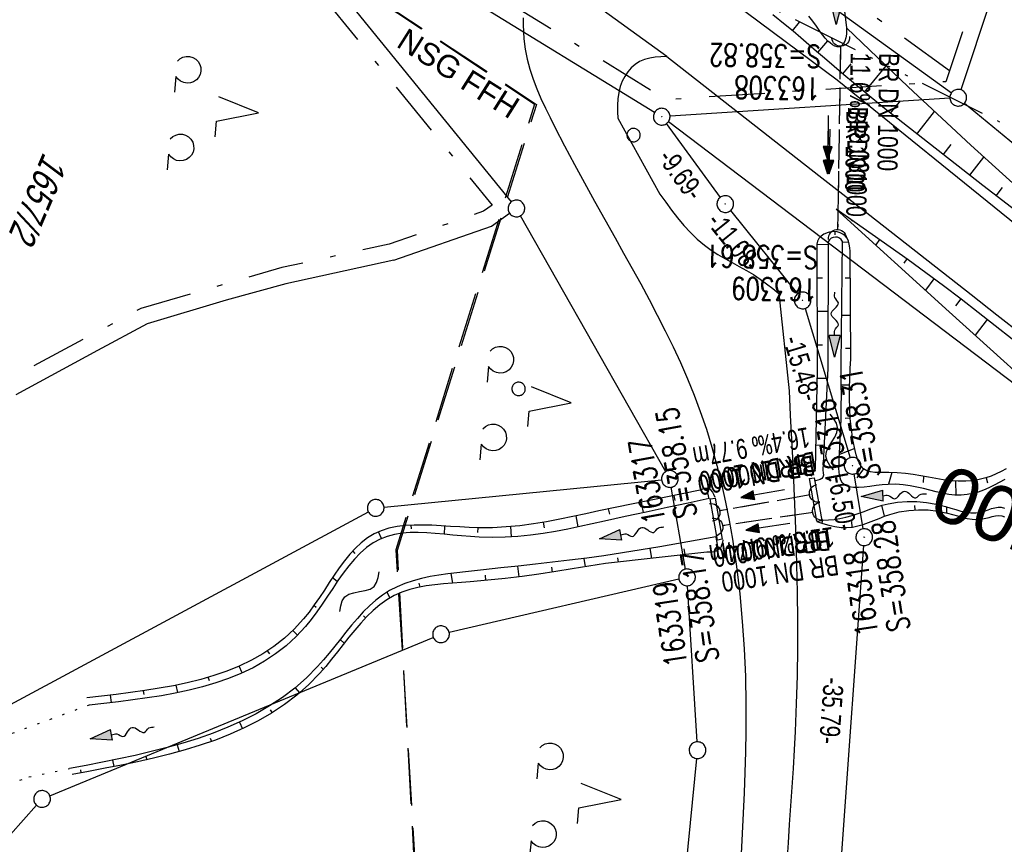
# Model space of a CAD drawing. Extents: x 510409 to 510963, y 461447 to 462240.
# Tile 13 of 25: x 510595 to 510683, y 461906 to 461980. Entities that reach past the tile are written whole.
import ezdxf
from ezdxf.enums import TextEntityAlignment as Align

# ---------------------------------------------------------------- set-up
doc = ezdxf.new("R2010")
doc.units = 0
doc.header["$LTSCALE"] = 10
doc.header["$MEASUREMENT"] = 0
for name, pattern in [('ACAD_ISO14W100', [25.5, 12, -3, 0.5, -3, 0.5, -3, 0.5, -3]), ('LT00', [0]), ('LT05', [0.7, 0.5, -0.2]), ('LT08', [0.42, 0.2, -0.1, 0.02, -0.1]), ('LT12', [0.4, 0.3, -0.1]), ('LT17', [0.15, 0.1, -0.05]), ('PUNKTX2_STR', [0.6, 0.1, -0.5]), ('STRICHLINIE2', [0.375, 0.25, -0.125])]:
    doc.linetypes.add(name, pattern=pattern)
doc.layers.get('0').update_dxf_attribs({"linetype": 'LT00'})
for name, color, linetype in [('--EK_FBR', 1, 'LT00'), ('--EK_Halt-Pfeil', 4, 'LT00'), ('--EK_Haltung', 7, 'STRICHLINIE2'), ('--EK_Haltung-Text', 140, 'LT00'), ('--EK_Schacht-Text', 5, 'LT00'), ('--EK_ST-93-1', 30, 'LT17'), ('--EL_DFK_AB_L', 21, 'LT00'), ('--EL_DFK_AB_P', 7, 'LT00'), ('--EL_Halt-Pfeil', 4, 'LT00'), ('--EL_Haltung', 182, 'STRICHLINIE2'), ('--EL_Haltung-Text', 182, 'LT00'), ('--FLIEßRICHTPFEIL', 180, 'Continuous'), ('--WASSER_GRENZE', 180, 'PUNKTX2_STR'), ('--WASSER_NUTZUNG', 180, 'Continuous'), ('ABSTAND', 8, 'LT00'), ('DFK_AB_L', 21, 'LT00'), ('DFK_AB_P', 7, 'LT00'), ('DFK_FLUR_NR', 250, 'LT00'), ('DFK_GZPKT', 250, 'LT00'), ('DFK_KATASTER', 250, 'LT00'), ('DFK_NUTZUNG', 250, 'LT00'), ('DFK_VERMPKT', 252, 'LT00'), ('DL', 182, 'LT12'), ('DL_PFEIL', 201, 'LT00'), ('DL_TEXT', 182, 'LT00'), ('FFH', 61, 'LT05'), ('FFH_TEXT', 61, 'LT00'), ('GEMEINDEGRENZE', 3, 'LT08'), ('NSG', 61, 'LT05'), ('NSG_TEXT', 61, 'LT00'), ('TELEKOM', 210, 'ACAD_ISO14W100'), ('V107_AFBR_BAB', 250, 'LT00'), ('V107_BOESCH', 250, 'LT00'), ('V107_BOSCHUNG', 250, 'LT00'), ('V107_BR_KAPPE', 30, 'LT00'), ('V107_GRABEN', 250, 'LT00'), ('V107_UK_DURCH', 182, 'LT00')]:
    doc.layers.add(name, color=color, linetype=linetype)
doc.styles.add('Beschrift', font='ARIAL.TTF')
doc.styles.add('Haltungsbeschriftung', font='ARIAL.TTF', dxfattribs={"width": 0.75})
doc.styles.add('schachtbeschriftung', font='romans.shx', dxfattribs={"width": 0.75, "height": 2})
doc.styles.get("Standard").update_dxf_attribs({"font": 'ARIAL.TTF'})

# ---------------------------------------------------------------- blocks, each defined once
blk = doc.blocks.new('SYMB7010')
at = {"color": 0, "linetype": 'ByBlock'}
for points in [[(-0.031408, 0.499213), (-0.093728, 0.49134), (-0.15457, 0.475719), (-0.212975, 0.452595), (-0.268021, 0.422333), (-0.31884, 0.385411), (-0.36463, 0.342411), (-0.40467, 0.29401), (-0.438329, 0.240973), (-0.465074, 0.184136), (-0.484486, 0.124395), (-0.496256, 0.062692), (-0.5002, 0)], [(-0.5002, 0), (-0.496256, -0.062692), (-0.484486, -0.124395), (-0.465075, -0.184136), (-0.438329, -0.240973), (-0.404671, -0.29401), (-0.36463, -0.342411), (-0.31884, -0.385411), (-0.268021, -0.422333), (-0.212975, -0.452595), (-0.154571, -0.475719), (-0.093728, -0.49134), (-0.031408, -0.499213), (0.031408, -0.499213)], [(0.5002, 0), (0.496256, 0.062692), (0.484485, 0.124395), (0.465074, 0.184136), (0.438329, 0.240973), (0.40467, 0.29401), (0.36463, 0.342411), (0.31884, 0.385411), (0.268021, 0.422333), (0.212975, 0.452595), (0.15457, 0.475719), (0.093728, 0.49134), (0.031408, 0.499213), (-0.031408, 0.499213)], [(0.031408, -0.499213), (0.093728, -0.491341), (0.15457, -0.475719), (0.212975, -0.452595), (0.268021, -0.422333), (0.31884, -0.385411), (0.36463, -0.342411), (0.404671, -0.294011), (0.438329, -0.240974), (0.465075, -0.184136), (0.484486, -0.124395), (0.496256, -0.062692), (0.500201, 0)]]:
    blk.add_lwpolyline(points, dxfattribs=at)
blk = doc.blocks.new('SYMB0003')
at = {"color": 0, "linetype": 'ByBlock'}
for p, q in [((-0.015712, 0), (0.010166, 0.012015)), ((0, -0.021257), (-0.015712, 0)), ((0.010166, 0.012015), (0, -0.021257))]:
    blk.add_line(p, q, dxfattribs=at)
for points in [[(-0.031395, 0.499013), (-0.093691, 0.491144), (-0.154509, 0.475528), (-0.21289, 0.452414), (-0.267913, 0.422164), (-0.318712, 0.385257), (-0.364484, 0.342274), (-0.404509, 0.293893), (-0.438154, 0.240877), (-0.464888, 0.184062), (-0.484292, 0.124345), (-0.496058, 0.062667), (-0.5, 0)], [(-0.5, 0), (-0.496058, -0.062667), (-0.484292, -0.124345), (-0.464888, -0.184062), (-0.438154, -0.240877), (-0.404509, -0.293893), (-0.364485, -0.342274), (-0.318712, -0.385257), (-0.267914, -0.422164), (-0.21289, -0.452414), (-0.154509, -0.475529), (-0.093691, -0.491144), (-0.031395, -0.499014), (0.031395, -0.499014)], [(0.5, 0), (0.496057, 0.062667), (0.484292, 0.124345), (0.464888, 0.184062), (0.438153, 0.240877), (0.404509, 0.293893), (0.364484, 0.342274), (0.318712, 0.385257), (0.267913, 0.422164), (0.21289, 0.452414), (0.154509, 0.475528), (0.093691, 0.491144), (0.031395, 0.499013), (-0.031395, 0.499013)], [(0.031395, -0.499014), (0.093691, -0.491144), (0.154509, -0.475529), (0.21289, -0.452414), (0.267914, -0.422164), (0.318712, -0.385257), (0.364485, -0.342274), (0.404509, -0.293893), (0.438154, -0.240877), (0.464889, -0.184062), (0.484292, -0.124345), (0.496058, -0.062667), (0.5, 0)]]:
    blk.add_lwpolyline(points, dxfattribs=at)
blk = doc.blocks.new('SYMB7201')
at = {"color": 0, "linetype": 'ByBlock'}
for p, q in [((0, 0.385), (-0.11, 0.015)), ((-0.255, -0.385), (-0.115, -0.385)), ((0.445, -0.385), (0.585, -0.385))]:
    blk.add_line(p, q, dxfattribs=at)
for points in [[(0.25, 0.015), (0.11, 0.015), (0, 0.385)], [(-0.393816, -0.383308), (-0.416239, -0.362945), (-0.432849, -0.337617), (-0.442589, -0.308936), (-0.444836, -0.27873), (-0.439449, -0.248923), (-0.426769, -0.221415), (-0.407606, -0.197958), (-0.38318, -0.180047), (-0.355047, -0.168823), (-0.325, -0.165), (-0.294953, -0.168823), (-0.26682, -0.180047), (-0.242394, -0.197959), (-0.223231, -0.221415), (-0.210551, -0.248923), (-0.205164, -0.27873), (-0.207411, -0.308936), (-0.21715, -0.337617), (-0.233761, -0.362945), (-0.256184, -0.383308)], [(0.306185, -0.383308), (0.283761, -0.362945), (0.267151, -0.337617), (0.257411, -0.308936), (0.255164, -0.27873), (0.260552, -0.248923), (0.273231, -0.221415), (0.292394, -0.197958), (0.31682, -0.180047), (0.344953, -0.168823), (0.375, -0.165), (0.405047, -0.168823), (0.43318, -0.180047), (0.457606, -0.197959), (0.476769, -0.221415), (0.489449, -0.248923), (0.494836, -0.27873), (0.492589, -0.308936), (0.48285, -0.337617), (0.466239, -0.362945), (0.443816, -0.383308)]]:
    blk.add_lwpolyline(points, dxfattribs=at)
blk = doc.blocks.new('FLIEßRICHTPFEIL')
at = {"layer": '--FLIEßRICHTPFEIL'}
blk.add_hatch(color=256, dxfattribs=at).paths.add_polyline_path([(-1.95, 0.4875), (-1.95, -0.4875), (0, 0)])
for p, q in [((-1.95, 0.4875), (-1.95, -0.4875)), ((-1.95, 0.4875), (0, 0)), ((0, 0), (-1.95, -0.4875))]:
    blk.add_line(p, q, dxfattribs=at)
at = {"layer": '--FLIEßRICHTPFEIL', "start_tangent": (-1, 0), "end_tangent": (-1, 0)}
blk.add_spline([(-1.95, 0), (-2.4375, 0), (-2.925, 0.325), (-3.4125, 0), (-3.9, -0.325), (-4.3875, 0), (-4.875, 0.325), (-5.3625, 0), (-5.85, 0)], degree=3, dxfattribs=at)
blk = doc.blocks.new('SYMB7251')
at = {"color": 0, "linetype": 'ByBlock'}
for points in [[(-0.25, 0), (-0.208333, 0.028889), (-0.166667, 0.051111), (-0.125, 0.06), (-0.083333, 0.051111), (-0.041667, 0.028889), (0, 0)], [(0, 0), (0.041667, -0.028889), (0.083333, -0.051111), (0.125, -0.06), (0.166667, -0.051111), (0.208333, -0.028889), (0.25, 0)]]:
    blk.add_lwpolyline(points, dxfattribs=at)
blk = doc.blocks.new('SYMB1107')
at = {"color": 0, "linetype": 'ByBlock'}
for points in [[(-0.2, 0), (-0.196157, 0.039018), (-0.184776, 0.076537), (-0.166294, 0.111114), (-0.141421, 0.141421), (-0.111114, 0.166294), (-0.076537, 0.184776), (-0.039018, 0.196157), (0, 0.2)], [(0, 0.2), (0.039018, 0.196157), (0.076537, 0.184776), (0.111114, 0.166294), (0.141421, 0.141421), (0.166294, 0.111114), (0.184776, 0.076537), (0.196157, 0.039018), (0.2, 0)]]:
    blk.add_lwpolyline(points, dxfattribs=at)
blk = doc.blocks.new('SYMB0070')
at = {"color": 0, "linetype": 'ByBlock'}
for p, q in [((-0.5, 0), (0.2, 0)), ((0.5, 0), (0.2, 0.1)), ((0.2, 0.1), (0.2, 0)), ((0.468, 0), (0.21, 0.086)), ((0.21, 0.086), (0.21, -0.086)), ((0.21, -0.086), (0.468, 0)), ((0.22, -0.072), (0.437, 0)), ((0.23, -0.058), (0.405, 0)), ((0.24, -0.045), (0.374, 0)), ((0.342, 0), (0.25, 0.031)), ((0.25, 0.031), (0.25, -0.031)), ((0.25, -0.031), (0.342, 0)), ((0.26, -0.017), (0.31, 0)), ((0.27, -0.003), (0.279, 0))]:
    blk.add_line(p, q, dxfattribs=at)
for points in [[(0.2, 0), (0.2, -0.1), (0.5, 0)], [(0.437, 0), (0.22, 0.072), (0.22, -0.072)], [(0.405, 0), (0.23, 0.058), (0.23, -0.058)], [(0.374, 0), (0.24, 0.045), (0.24, -0.045)], [(0.31, 0), (0.26, 0.017), (0.26, -0.017)], [(0.279, 0), (0.27, 0.003), (0.27, -0.003)]]:
    blk.add_lwpolyline(points, dxfattribs=at)

msp = doc.modelspace()

# ---------------------------------------------------------------- linework, layer by layer
at = {"layer": '--EK_FBR'}
msp.add_line((510652.684, 461976.301), (510637.185, 461987.557), dxfattribs=at)
for points in [[(510730.523, 461924.154), (510715.177, 461936.196), (510698.655, 461949.479), (510684.111, 461961.155), (510667.975, 461974.164), (510651.64, 461986.351), (510648.227, 461988.878), (510641.277, 461993.834), (510627.993, 462003.038), (510608.065, 462016.121), (510604.766, 462018.157)], [(510639.817, 461979.763), (510639.82, 461979.137), (510639.835, 461978.512), (510639.873, 461977.892), (510639.989, 461976.964), (510640.171, 461976.051), (510640.412, 461975.151), (510640.703, 461974.263), (510641.037, 461973.387), (510641.407, 461972.521), (510641.803, 461971.664), (510642.219, 461970.814), (510642.646, 461969.972), (510643.523, 461968.285), (510644.411, 461966.617), (510645.311, 461964.964), (510646.219, 461963.319), (510647.133, 461961.679), (510648.053, 461960.039), (510648.824, 461958.664), (510649.593, 461957.284), (510650.356, 461955.898), (510651.108, 461954.506), (510651.844, 461953.105), (510652.561, 461951.695), (510653.254, 461950.275), (510653.92, 461948.843), (510654.552, 461947.398), (510655.148, 461945.938), (510655.703, 461944.463), (510656.248, 461942.867), (510656.743, 461941.254), (510657.192, 461939.626), (510657.596, 461937.985), (510657.96, 461936.333), (510658.285, 461934.673), (510658.575, 461933.005), (510658.938, 461930.555), (510659.234, 461928.097), (510659.465, 461925.633), (510659.633, 461923.165), (510659.743, 461920.695), (510659.796, 461918.225), (510659.796, 461915.758), (510659.764, 461913.928), (510659.709, 461912.101), (510659.636, 461910.274), (510659.551, 461908.448), (510659.458, 461906.621), (510659.362, 461904.792)], [(510652.684, 461976.301), (510652.171, 461976.275), (510651.664, 461976.232), (510651.171, 461976.156), (510650.7, 461976.032), (510650.256, 461975.842), (510649.866, 461975.59), (510649.511, 461975.276), (510649.195, 461974.91), (510648.923, 461974.505), (510648.697, 461974.07), (510648.521, 461973.619), (510648.377, 461973.059), (510648.298, 461972.491), (510648.267, 461971.918), (510648.269, 461971.342), (510648.287, 461970.764), (510652.084, 461963.955), (510652.602, 461963.234), (510653.127, 461962.521), (510653.665, 461961.825), (510654.224, 461961.153), (510654.809, 461960.513), (510655.427, 461959.914), (510656.085, 461959.364), (510656.672, 461958.943), (510657.284, 461958.553), (510657.914, 461958.184), (510658.555, 461957.828), (510659.2, 461957.474), (510659.841, 461957.114), (510660.471, 461956.737), (510661.083, 461956.336), (510661.651, 461955.919), (510662.203, 461955.481), (510662.747, 461955.032), (510663.665, 461946.31), (510663.777, 461944.129), (510663.886, 461941.948), (510663.992, 461939.767), (510664.09, 461937.585), (510664.179, 461935.403), (510664.258, 461933.221), (510664.331, 461930.729), (510664.382, 461928.237), (510664.41, 461925.745), (510664.411, 461923.252), (510664.38, 461920.759), (510664.315, 461918.267), (510664.213, 461915.775), (510664.123, 461914.107), (510664.02, 461912.44), (510663.908, 461910.773), (510663.793, 461909.106), (510663.679, 461907.439), (510663.572, 461905.772), (510663.476, 461904.106)], [(510652.684, 461976.301), (510657.24, 461972.748), (510661.795, 461969.193), (510666.349, 461965.637), (510670.901, 461962.079), (510675.451, 461958.517), (510679.998, 461954.952), (510682.304, 461953.141), (510684.606, 461951.326)]]:
    msp.add_lwpolyline(points, dxfattribs=at)
at = {"layer": '--EK_Haltung'}
for p, q in [((510668.28, 461977.264), (510668.021, 461960.734)), ((510665.544, 461936.991), (510657.4, 461935.541)), ((510665.822, 461935.419), (510657.671, 461934.207))]:
    msp.add_line(p, q, dxfattribs=at)
at = {"layer": '--EL_DFK_AB_L'}
for p, q in [((510726.193, 461914.813), (510652.838, 461970.446)), ((510657.499, 461963.666), (510652.681, 461970.293)), ((510658.41, 461962.475), (510664.411, 461955.005)), ((510665.097, 461953.702), (510669.143, 461940.317)), ((510669.482, 461938.859), (510670.289, 461933.93)), ((510670.356, 461932.442), (510667.875, 461898.237))]:
    msp.add_line(p, q, dxfattribs=at)
at = {"layer": '--EL_Haltung'}
for p, q in [((510668.28, 461977.264), (510668.021, 461960.734)), ((510665.544, 461936.991), (510657.4, 461935.541)), ((510665.822, 461935.419), (510657.671, 461934.207))]:
    msp.add_line(p, q, dxfattribs=at)
at = {"layer": '--WASSER_GRENZE', "ltscale": 0.2}
for p, q in [((510600.887, 461918.14), (510593.274, 461915.336)), ((510595.47, 461911.689), (510599.121, 461912.441)), ((510582.23, 461906.959), (510595.47, 461911.689))]:
    msp.add_line(p, q, dxfattribs=at)
at = {"layer": 'DFK_AB_L'}
for p, q in [((510726.193, 461914.813), (510652.838, 461970.446)), ((510657.499, 461963.666), (510652.681, 461970.293)), ((510658.41, 461962.475), (510664.411, 461955.005)), ((510665.097, 461953.702), (510669.143, 461940.317)), ((510669.482, 461938.859), (510670.289, 461933.93)), ((510670.356, 461932.442), (510667.875, 461898.237))]:
    msp.add_line(p, q, dxfattribs=at)
at = {"layer": 'DFK_KATASTER'}
for p, q in [((510598.65, 462003.842), (510651.601, 461971.292)), ((510688.404, 462001.348), (510679.077, 461973.311)), ((510644.488, 461997.46), (510678.233, 461973.039)), ((510619.594, 461986.768), (510638.727, 461963.251)), ((510678.092, 461972.552), (510652.989, 461970.947)), ((510679.417, 461972.12), (510779.293, 461889.13)), ((510636.96, 461961.07), (510638.59, 461962.234)), ((510652.6, 461939.062), (510639.571, 461962.018)), ((510628.21, 461958.029), (510636.96, 461961.07)), ((510628.21, 461958.029), (510618.53, 461955.91)), ((510618.53, 461955.91), (510613.15, 461954.45)), ((510613.15, 461954.45), (510606.09, 461952.31)), ((510606.09, 461952.31), (510601.63, 461949.929)), ((510601.63, 461949.929), (510594.28, 461945.97)), ((510627.327, 461935.893), (510652.224, 461938.336)), ((510654.381, 461930.329), (510653.099, 461937.671)), ((510579.951, 461910.725), (510625.92, 461935.464)), ((510653.78, 461929.421), (510633.171, 461924.658)), ((510655.405, 461914.839), (510654.556, 461928.841)), ((510597.343, 461910.005), (510631.747, 461924.204)), ((510652.763, 461886.526), (510655.377, 461913.343)), ((510580.53, 461891.669), (510596.151, 461909.16))]:
    msp.add_line(p, q, dxfattribs=at)
at = {"layer": 'DL'}
for p, q in [((510668.28, 461977.264), (510668.021, 461960.734)), ((510665.544, 461936.991), (510657.4, 461935.541)), ((510665.822, 461935.419), (510657.671, 461934.207))]:
    msp.add_line(p, q, dxfattribs=at)
at = {"layer": 'FFH', "flags": 128}
msp.add_lwpolyline([(510597.417, 462000.954), (510641, 461972), (510628.5, 461932), (510630.5, 461895), (510654.5, 461861.5), (510557, 461649.5), (510491.595, 461524.08)], dxfattribs=at)
at = {"layer": 'GEMEINDEGRENZE', "ltscale": 2.5, "flags": 128}
for points in [[(510945.493, 462085.165), (510892.447, 462077.178), (510863.759, 462074.033), (510849.734, 462074.602), (510849.282, 462073.45), (510818.76, 462072.221), (510751.232, 462073.999), (510714.505, 462075.572), (510708.759, 462062.666), (510699.361, 462039.386), (510687.216, 462002.531), (510677.736, 461974.032), (510652.62, 461972.427), (510599.246, 462005.236)], [(510678.063, 461975.014), (510644.741, 461999.128), (510633.373, 462006.824), (510607.057, 462023.518)], [(510597.875, 462002.027), (510618.064, 461986.271), (510637.029, 461962.962), (510636.264, 461962.416), (510627.802, 461959.476), (510618.161, 461957.364), (510605.521, 461953.707), (510593.592, 461947.303), (510582.122, 461941.612), (510571.125, 461939.416)]]:
    msp.add_lwpolyline(points, dxfattribs=at)
at = {"layer": 'NSG', "flags": 128}
msp.add_lwpolyline([(510597.418, 462000.958), (510640.831, 461972.02), (510628.393, 461932.054), (510630.649, 461895.16), (510654.263, 461861.568), (510556.914, 461649.365), (510491.637, 461524.062)], dxfattribs=at)
at = {"layer": 'TELEKOM', "ltscale": 0.05, "flags": 128}
msp.add_lwpolyline([(510610.187, 462030.845), (510614.293, 462025.454), (510624.293, 462011.244), (510638.134, 461992.631), (510858.845, 461882.36)], dxfattribs=at)
at = {"layer": 'V107_AFBR_BAB'}
msp.add_line((510652.684, 461976.301), (510637.185, 461987.557), dxfattribs=at)
for points in [[(510730.523, 461924.154), (510715.177, 461936.196), (510698.655, 461949.479), (510684.111, 461961.155), (510667.975, 461974.164), (510651.64, 461986.351), (510648.227, 461988.878), (510641.277, 461993.834), (510627.993, 462003.038), (510608.065, 462016.121), (510604.766, 462018.157)], [(510639.817, 461979.763), (510639.82, 461979.137), (510639.835, 461978.512), (510639.873, 461977.892), (510639.989, 461976.964), (510640.171, 461976.051), (510640.412, 461975.151), (510640.703, 461974.263), (510641.037, 461973.387), (510641.407, 461972.521), (510641.803, 461971.664), (510642.219, 461970.814), (510642.646, 461969.972), (510643.523, 461968.285), (510644.411, 461966.617), (510645.311, 461964.964), (510646.219, 461963.319), (510647.133, 461961.679), (510648.053, 461960.039), (510648.824, 461958.664), (510649.593, 461957.284), (510650.356, 461955.898), (510651.108, 461954.506), (510651.844, 461953.105), (510652.561, 461951.695), (510653.254, 461950.275), (510653.92, 461948.843), (510654.552, 461947.398), (510655.148, 461945.938), (510655.703, 461944.463), (510656.248, 461942.867), (510656.743, 461941.254), (510657.192, 461939.626), (510657.596, 461937.985), (510657.96, 461936.333), (510658.285, 461934.673), (510658.575, 461933.005), (510658.938, 461930.555), (510659.234, 461928.097), (510659.465, 461925.633), (510659.633, 461923.165), (510659.743, 461920.695), (510659.796, 461918.225), (510659.796, 461915.758), (510659.764, 461913.928), (510659.709, 461912.101), (510659.636, 461910.274), (510659.551, 461908.448), (510659.458, 461906.621), (510659.362, 461904.792)], [(510652.684, 461976.301), (510652.171, 461976.275), (510651.664, 461976.232), (510651.171, 461976.156), (510650.7, 461976.032), (510650.256, 461975.842), (510649.866, 461975.59), (510649.511, 461975.276), (510649.195, 461974.91), (510648.923, 461974.505), (510648.697, 461974.07), (510648.521, 461973.619), (510648.377, 461973.059), (510648.298, 461972.491), (510648.267, 461971.918), (510648.269, 461971.342), (510648.287, 461970.764), (510652.084, 461963.955), (510652.602, 461963.234), (510653.127, 461962.521), (510653.665, 461961.825), (510654.224, 461961.153), (510654.809, 461960.513), (510655.427, 461959.914), (510656.085, 461959.364), (510656.672, 461958.943), (510657.284, 461958.553), (510657.914, 461958.184), (510658.555, 461957.828), (510659.2, 461957.474), (510659.841, 461957.114), (510660.471, 461956.737), (510661.083, 461956.336), (510661.651, 461955.919), (510662.203, 461955.481), (510662.747, 461955.032), (510663.665, 461946.31), (510663.777, 461944.129), (510663.886, 461941.948), (510663.992, 461939.767), (510664.09, 461937.585), (510664.179, 461935.403), (510664.258, 461933.221), (510664.331, 461930.729), (510664.382, 461928.237), (510664.41, 461925.745), (510664.411, 461923.252), (510664.38, 461920.759), (510664.315, 461918.267), (510664.213, 461915.775), (510664.123, 461914.107), (510664.02, 461912.44), (510663.908, 461910.773), (510663.793, 461909.106), (510663.679, 461907.439), (510663.572, 461905.772), (510663.476, 461904.106)], [(510652.684, 461976.301), (510657.24, 461972.748), (510661.795, 461969.193), (510666.349, 461965.637), (510670.901, 461962.079), (510675.451, 461958.517), (510679.998, 461954.952), (510682.304, 461953.141), (510684.606, 461951.326)]]:
    msp.add_lwpolyline(points, dxfattribs=at)
at = {"layer": 'V107_BOESCH'}
for points in [[(510684.656, 461961.943), (510682.855, 461963.341), (510681.051, 461964.735), (510679.248, 461966.129), (510677.447, 461967.527), (510675.651, 461968.93), (510673.862, 461970.343), (510672.083, 461971.767), (510670.317, 461973.207), (510668.565, 461974.665), (510666.83, 461976.144), (510666.132, 461976.75), (510665.434, 461977.356), (510664.734, 461977.959), (510664.03, 461978.556), (510663.318, 461979.144), (510662.194, 461980.033)], [(510685.666, 461963.193), (510679.977, 461968.343), (510674.36, 461973.571), (510668.814, 461978.876)], [(510723.964, 461917.07), (510723.135, 461917.397), (510722.31, 461917.733), (510721.493, 461918.084), (510720.689, 461918.46), (510719.747, 461918.949), (510718.827, 461919.479), (510717.926, 461920.043), (510717.041, 461920.637), (510716.17, 461921.255), (510715.31, 461921.89), (510714.46, 461922.538), (510713.015, 461923.668), (510711.587, 461924.815), (510710.172, 461925.974), (510708.768, 461927.143), (510707.371, 461928.319), (510705.976, 461929.498), (510690.912, 461941.255), (510688.751, 461943.72), (510678.038, 461953.392), (510667.893, 461962.611)], [(510683.666, 461950.936), (510682.154, 461952.151), (510680.632, 461953.352), (510679.099, 461954.539), (510677.526, 461955.728), (510675.94, 461956.9), (510674.343, 461958.058), (510672.738, 461959.206), (510671.126, 461960.346), (510669.51, 461961.479), (510667.893, 461962.611)], [(510669.192, 461949.197), (510669.132, 461958.828), (510669.101, 461959.147), (510669.056, 461959.456), (510668.984, 461959.745), (510668.87, 461960.003), (510668.702, 461960.222), (510668.494, 461960.379), (510668.247, 461960.494), (510667.98, 461960.568), (510667.568, 461960.597), (510667.163, 461960.527), (510666.777, 461960.355), (510666.539, 461960.184), (510666.339, 461959.974), (510666.201, 461959.735), (510666.149, 461959.472), (510666.18, 461948.243), (510665.994, 461939.326), (510665.617, 461938.658)], [(510668.333, 461948.694), (510668.459, 461959.702), (510668.351, 461959.871), (510668.198, 461960.002), (510668.015, 461960.084), (510667.816, 461960.11), (510667.618, 461960.078), (510667.437, 461959.991), (510667.288, 461959.856), (510667.185, 461959.684), (510667.144, 461948.359), (510666.679, 461939.208), (510666.725, 461938.976), (510666.742, 461938.761), (510666.699, 461938.581), (510666.595, 461938.459), (510666.439, 461938.369), (510666.247, 461938.298), (510666.038, 461938.238)], [(510683.126, 461939.319), (510682.687, 461939.083), (510682.24, 461938.864), (510681.783, 461938.668), (510681.313, 461938.503), (510680.719, 461938.351), (510680.115, 461938.253), (510679.51, 461938.204), (510678.831, 461938.203), (510678.162, 461938.25), (510677.497, 461938.333), (510676.834, 461938.443), (510676.166, 461938.566), (510675.49, 461938.692), (510674.802, 461938.81), (510674.097, 461938.907), (510673.371, 461938.973), (510672.62, 461938.997), (510672.194, 461938.991), (510671.771, 461938.985), (510671.362, 461938.999), (510670.98, 461939.047), (510670.636, 461939.15), (510670.342, 461939.322), (510670.119, 461939.559), (510669.942, 461939.858), (510669.802, 461940.202), (510669.688, 461940.575), (510669.594, 461940.961), (510669.397, 461941.933), (510669.255, 461942.885), (510669.159, 461943.82), (510669.103, 461944.739), (510669.081, 461945.646), (510669.085, 461946.542), (510669.11, 461947.431), (510669.148, 461948.315), (510669.192, 461949.197)], [(510683.019, 461938.356), (510682.052, 461937.843), (510681.578, 461937.619), (510681.098, 461937.415), (510680.614, 461937.24), (510680.129, 461937.101), (510679.648, 461937.006), (510679.089, 461936.958), (510678.536, 461936.971), (510677.984, 461937.033), (510677.431, 461937.132), (510676.872, 461937.259), (510676.305, 461937.4), (510675.727, 461937.545), (510675.134, 461937.683), (510674.523, 461937.802), (510673.891, 461937.89), (510673.234, 461937.937), (510672.55, 461937.93), (510672.01, 461937.887), (510671.464, 461937.821), (510670.924, 461937.749), (510670.401, 461937.686), (510669.907, 461937.648), (510669.455, 461937.649), (510669.056, 461937.706), (510668.721, 461937.835), (510668.463, 461938.049), (510668.311, 461938.306), (510668.213, 461938.625), (510668.159, 461938.993), (510668.14, 461939.399), (510668.146, 461939.83), (510668.168, 461940.277), (510668.196, 461940.726), (510668.259, 461941.854), (510668.304, 461942.93), (510668.333, 461943.96), (510668.349, 461944.952), (510668.354, 461945.914), (510668.351, 461946.854), (510668.343, 461947.778), (510668.333, 461948.694)], [(510657.029, 461936.761), (510656.913, 461937.019), (510656.786, 461937.253), (510656.64, 461937.437), (510656.463, 461937.548), (510656.292, 461937.571), (510656.1, 461937.545), (510655.895, 461937.486), (510655.684, 461937.411), (510646.599, 461935.564), (510645.436, 461935.299), (510644.269, 461935.04), (510643.097, 461934.796), (510641.916, 461934.574), (510640.724, 461934.38), (510639.517, 461934.222), (510638.293, 461934.107), (510637.049, 461934.043), (510635.782, 461934.035), (510634.955, 461934.063), (510634.122, 461934.107), (510633.286, 461934.16), (510632.454, 461934.212), (510631.629, 461934.254), (510630.815, 461934.276), (510630.018, 461934.27), (510629.241, 461934.226), (510628.49, 461934.135), (510627.768, 461933.987), (510627.081, 461933.774), (510626.432, 461933.486), (510625.838, 461933.127), (510625.281, 461932.697), (510624.755, 461932.205), (510624.255, 461931.659), (510623.776, 461931.07), (510623.313, 461930.446), (510622.861, 461929.796), (510622.416, 461929.129), (510621.972, 461928.454), (510621.523, 461927.78), (510621.066, 461927.117), (510620.596, 461926.473), (510620.106, 461925.857), (510619.277, 461924.948), (510618.39, 461924.129), (510617.45, 461923.394), (510616.459, 461922.737), (510615.422, 461922.153), (510614.342, 461921.637), (510613.223, 461921.182), (510612.068, 461920.783), (510610.881, 461920.435), (510609.665, 461920.131), (510608.425, 461919.867), (510607.162, 461919.637), (510605.882, 461919.434), (510604.588, 461919.254), (510603.283, 461919.091), (510601.97, 461918.939), (510600.654, 461918.792)], [(510656.504, 461936.646), (510654.615, 461936.245), (510652.727, 461935.843), (510650.843, 461935.44), (510648.965, 461935.034), (510647.094, 461934.626), (510645.997, 461934.384), (510644.9, 461934.148), (510643.802, 461933.922), (510642.699, 461933.714), (510641.589, 461933.531), (510640.471, 461933.377), (510639.34, 461933.26), (510638.195, 461933.186), (510637.033, 461933.16), (510635.851, 461933.191), (510635.069, 461933.242), (510634.282, 461933.31), (510633.493, 461933.387), (510632.707, 461933.465), (510631.927, 461933.533), (510631.157, 461933.584), (510630.402, 461933.608), (510629.665, 461933.597), (510628.95, 461933.543), (510628.261, 461933.435), (510627.603, 461933.267), (510626.978, 461933.027), (510626.349, 461932.686), (510625.757, 461932.264), (510625.199, 461931.771), (510624.669, 461931.218), (510624.161, 461930.613), (510623.671, 461929.969), (510623.192, 461929.294), (510622.721, 461928.6), (510622.25, 461927.895), (510621.776, 461927.191), (510621.293, 461926.497), (510620.795, 461925.823), (510620.278, 461925.181), (510619.44, 461924.273), (510618.547, 461923.455), (510617.603, 461922.722), (510616.61, 461922.066), (510615.573, 461921.484), (510614.494, 461920.969), (510613.378, 461920.516), (510612.227, 461920.118), (510611.045, 461919.771), (510609.836, 461919.469), (510608.602, 461919.207), (510607.348, 461918.978), (510606.076, 461918.776), (510604.791, 461918.598), (510603.496, 461918.436), (510602.193, 461918.285), (510600.887, 461918.14)], [(510666.691, 461934.704), (510667.203, 461934.739), (510667.712, 461934.787), (510668.217, 461934.858), (510668.768, 461934.977), (510669.312, 461935.13), (510669.852, 461935.307), (510670.388, 461935.498), (510670.924, 461935.693), (510671.462, 461935.88), (510672.002, 461936.05), (510672.549, 461936.193), (510673.393, 461936.34), (510674.25, 461936.404), (510675.115, 461936.39), (510675.983, 461936.304), (510676.849, 461936.151), (510677.708, 461935.936), (510678.162, 461935.8), (510678.614, 461935.662), (510679.065, 461935.536), (510679.516, 461935.438), (510679.97, 461935.38), (510680.426, 461935.378), (510680.887, 461935.446), (510681.2, 461935.535), (510681.513, 461935.643), (510681.822, 461935.75), (510682.124, 461935.838), (510682.416, 461935.887), (510682.695, 461935.879), (510682.983, 461935.788)], [(510666.144, 461934.59), (510666.692, 461934.421), (510667.238, 461934.268), (510667.783, 461934.144), (510668.324, 461934.067), (510668.861, 461934.051), (510669.343, 461934.099), (510669.823, 461934.198), (510670.3, 461934.338), (510670.777, 461934.506), (510671.254, 461934.691), (510671.734, 461934.881), (510672.216, 461935.066), (510672.704, 461935.234), (510673.552, 461935.457), (510674.412, 461935.597), (510675.279, 461935.656), (510676.148, 461935.633), (510677.013, 461935.53), (510677.87, 461935.349), (510678.318, 461935.224), (510678.763, 461935.092), (510679.207, 461934.967), (510679.652, 461934.863), (510680.1, 461934.795), (510680.552, 461934.777), (510681.01, 461934.822), (510681.307, 461934.889), (510681.604, 461934.971), (510681.899, 461935.051), (510682.188, 461935.113), (510682.469, 461935.139), (510682.738, 461935.113), (510682.985, 461935.028)], [(510657.105, 461933.209), (510655.424, 461932.909), (510653.743, 461932.613), (510652.063, 461932.324), (510650.385, 461932.045), (510648.71, 461931.78), (510647.038, 461931.533), (510645.509, 461931.324), (510643.979, 461931.13), (510642.448, 461930.947), (510640.911, 461930.773), (510639.365, 461930.603), (510637.808, 461930.435), (510636.238, 461930.266), (510634.65, 461930.093), (510633.848, 461930.002), (510633.046, 461929.902), (510632.248, 461929.788), (510631.459, 461929.651), (510630.685, 461929.486), (510629.93, 461929.286), (510629.198, 461929.044), (510628.494, 461928.753), (510627.824, 461928.408), (510627.189, 461928.002), (510626.587, 461927.542), (510626.014, 461927.035), (510625.465, 461926.489), (510624.935, 461925.91), (510624.42, 461925.307), (510623.914, 461924.687), (510623.414, 461924.057), (510622.914, 461923.425), (510622.41, 461922.799), (510621.897, 461922.185), (510621.37, 461921.591), (510620.372, 461920.584), (510619.318, 461919.662), (510618.21, 461918.82), (510617.054, 461918.053), (510615.851, 461917.355), (510614.606, 461916.721), (510613.322, 461916.145), (510612.002, 461915.623), (510610.651, 461915.149), (510609.272, 461914.717), (510607.868, 461914.323), (510606.442, 461913.96), (510604.999, 461913.624), (510603.542, 461913.31), (510602.074, 461913.011), (510600.599, 461912.723), (510599.121, 461912.441)], [(510657.733, 461932.945), (510657.68, 461932.701), (510657.616, 461932.47), (510657.528, 461932.266), (510657.406, 461932.102), (510657.191, 461931.965), (510656.921, 461931.892), (510656.613, 461931.862), (510656.287, 461931.853), (510647.188, 461930.827), (510645.705, 461930.581), (510644.218, 461930.339), (510642.726, 461930.105), (510641.224, 461929.882), (510639.71, 461929.676), (510638.182, 461929.49), (510636.635, 461929.328), (510635.066, 461929.194), (510634.269, 461929.137), (510633.47, 461929.079), (510632.675, 461929.013), (510631.888, 461928.929), (510631.114, 461928.82), (510630.359, 461928.677), (510629.627, 461928.491), (510628.922, 461928.254), (510628.25, 461927.958), (510627.585, 461927.577), (510626.956, 461927.131), (510626.359, 461926.628), (510625.787, 461926.076), (510625.236, 461925.485), (510624.702, 461924.863), (510624.178, 461924.219), (510623.66, 461923.562), (510623.143, 461922.901), (510622.622, 461922.244), (510622.091, 461921.6), (510621.546, 461920.977), (510620.549, 461919.96), (510619.495, 461919.031), (510618.389, 461918.184), (510617.234, 461917.414), (510616.033, 461916.716), (510614.791, 461916.085), (510613.51, 461915.513), (510612.194, 461914.997), (510610.846, 461914.531), (510609.471, 461914.108), (510608.071, 461913.724), (510606.65, 461913.373), (510605.212, 461913.05), (510603.759, 461912.749), (510602.296, 461912.464), (510600.826, 461912.19), (510599.353, 461911.922)]]:
    msp.add_lwpolyline(points, dxfattribs=at)
at = {"layer": 'V107_BOSCHUNG'}
for p, q in [((510663.979, 461978.599), (510664.606, 461979.366)), ((510666.236, 461976.659), (510667.139, 461977.698)), ((510668.485, 461974.732), (510669.222, 461975.647)), ((510670.435, 461973.11), (510672.364, 461975.465)), ((510672.776, 461971.21), (510673.656, 461972.308)), ((510675.13, 461969.34), (510676.726, 461971.352)), ((510677.498, 461967.487), (510678.213, 461968.399)), ((510679.869, 461965.649), (510681.145, 461967.275)), ((510682.243, 461963.814), (510682.807, 461964.534)), ((510669.325, 461961.609), (510669.261, 461961.517)), ((510667.757, 461960.594), (510667.759, 461960.298)), ((510671.781, 461959.883), (510671.434, 461959.393)), ((510666.149, 461959.452), (510667.184, 461959.455)), ((510669.013, 461959.642), (510668.458, 461959.603)), ((510674.228, 461958.141), (510673.949, 461957.751)), ((510666.158, 461956.452), (510666.665, 461956.454)), ((510669.148, 461956.427), (510668.696, 461956.427)), ((510676.659, 461956.371), (510675.897, 461955.337)), ((510679.066, 461954.564), (510678.595, 461953.94)), ((510666.166, 461953.452), (510667.162, 461953.455)), ((510669.168, 461953.061), (510668.382, 461953.061)), ((510681.446, 461952.712), (510680.346, 461951.308)), ((510666.174, 461950.455), (510666.663, 461950.454)), ((510669.188, 461950.105), (510668.721, 461950.101)), ((510666.163, 461947.459), (510667.098, 461947.449)), ((510669.091, 461946.815), (510668.347, 461946.829)), ((510666.101, 461944.463), (510666.523, 461944.456)), ((510669.155, 461943.874), (510668.694, 461943.836)), ((510666.039, 461941.463), (510666.793, 461941.451)), ((510669.557, 461941.129), (510668.183, 461940.619)), ((510670.343, 461939.322), (510669.747, 461938.504)), ((510672.889, 461938.994), (510672.59, 461937.932)), ((510675.736, 461938.647), (510675.692, 461938.106)), ((510678.606, 461938.214), (510678.634, 461936.965)), ((510681.341, 461938.512), (510681.462, 461938.067)), ((510653.456, 461936.479), (510653.358, 461936.938)), ((510656.488, 461936.642), (510656.291, 461937.57)), ((510650.619, 461935.392), (510650.418, 461936.34)), ((510672.225, 461935.069), (510672.001, 461936.05)), ((510674.97, 461935.644), (510674.951, 461936.021)), ((510644.747, 461934.115), (510644.557, 461935.103)), ((510647.583, 461935.249), (510647.478, 461935.743)), ((510677.813, 461935.363), (510677.832, 461935.9)), ((510680.634, 461934.781), (510680.722, 461935.106)), ((510629.786, 461933.931), (510629.75, 461934.259)), ((510632.748, 461933.461), (510632.776, 461934.193)), ((510641.709, 461934.043), (510641.639, 461934.526)), ((510666.625, 461934.441), (510666.705, 461934.705)), ((510669.337, 461934.099), (510669.28, 461934.601)), ((510627.107, 461933.083), (510626.845, 461933.681)), ((510635.751, 461933.616), (510635.762, 461934.036)), ((510638.764, 461933.217), (510638.709, 461934.141)), ((510657.089, 461933.206), (510657.301, 461932.022)), ((510624.722, 461931.725), (510624.518, 461931.955)), ((510651.186, 461932.176), (510651.332, 461931.295)), ((510654.229, 461932.157), (510654.319, 461931.631)), ((510645.263, 461931.292), (510645.369, 461930.526)), ((510648.285, 461931.332), (510648.342, 461930.957)), ((510633.328, 461929.939), (510633.469, 461929.079)), ((510636.386, 461929.793), (510636.443, 461929.31)), ((510639.312, 461930.597), (510639.425, 461929.64)), ((510642.345, 461930.492), (510642.399, 461930.055)), ((510623.133, 461929.207), (510622.693, 461929.545)), ((510630.445, 461929.058), (510630.55, 461928.717)), ((510627.567, 461928.253), (510627.861, 461927.746)), ((510621.237, 461926.888), (510621.021, 461927.054)), ((510625.493, 461926.142), (510625.668, 461925.953)), ((510619.556, 461924.391), (510619.136, 461924.811)), ((510623.386, 461924.021), (510623.76, 461923.69)), ((510617.068, 461922.742), (510616.886, 461923.007)), ((510614.6, 461921.016), (510614.318, 461921.627)), ((510621.681, 461921.533), (510621.874, 461921.347)), ((510611.657, 461920.301), (510611.555, 461920.626)), ((510605.803, 461919.08), (510605.753, 461919.415)), ((510608.827, 461919.252), (510608.686, 461919.919)), ((510619.351, 461919.69), (510619.73, 461919.228)), ((510602.866, 461918.362), (510602.789, 461919.032)), ((510617.117, 461917.719), (510617.286, 461917.448)), ((510614.348, 461916.6), (510614.633, 461916.011)), ((510611.721, 461915.173), (510611.835, 461914.868)), ((510608.779, 461914.574), (510608.96, 461913.963)), ((510602.969, 461913.191), (510603.093, 461912.617)), ((510605.964, 461913.531), (510606.037, 461913.232)), ((510600.085, 461912.339), (510600.139, 461912.065))]:
    msp.add_line(p, q, dxfattribs=at)
at = {"layer": 'V107_BR_KAPPE'}
for q in [(510665.482, 461938.446), (510666.593, 461934.679)]:
    msp.add_line((510666.141, 461934.625), q, dxfattribs=at)
for points in [[(510665.482, 461938.446), (510665.929, 461938.523), (510666.593, 461934.679)], [(510656.592, 461936.619), (510657.036, 461936.692), (510657.667, 461933.008), (510657.229, 461932.921), (510656.592, 461936.619)]]:
    msp.add_lwpolyline(points, dxfattribs=at)
at = {"layer": 'V107_GRABEN'}
msp.add_lwpolyline([(510668.38, 461982.64), (510668.814, 461978.876), (510668.827, 461978.595), (510668.804, 461978.288), (510668.746, 461977.977), (510668.655, 461977.686), (510668.53, 461977.437), (510668.371, 461977.253), (510668.18, 461977.157), (510667.987, 461977.158), (510667.778, 461977.227), (510667.564, 461977.349), (510667.353, 461977.507), (510667.155, 461977.682), (510666.902, 461977.945), (510666.685, 461978.21), (510666.492, 461978.477), (510666.311, 461978.745), (510666.13, 461979.012), (510665.797, 461979.467), (510665.432, 461979.912)], dxfattribs=at)

# ---------------------------------------------------------------- block references
at = {"layer": '--EK_Halt-Pfeil', "yscale": 4, "zscale": 4}
for p, xscale, rotation in [((510667.15, 461969.015), 4.000000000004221, 269.1020100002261), ((510661.297, 461937.1), 3.999999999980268, 190.0917700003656), ((510661.754, 461934.119), 4.000000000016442, 188.45647000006)]:
    msp.add_blockref('SYMB0070', p, dxfattribs=dict(at, xscale=xscale, rotation=rotation))
at = {"layer": '--EL_DFK_AB_P', "xscale": 1.500000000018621, "yscale": 1.5, "zscale": 1.5, "rotation": 264.7377099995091}
for p in [(510652.24, 461970.9), (510657.94, 461963.06), (510664.88, 461954.42), (510669.36, 461939.6), (510670.41, 461933.189)]:
    msp.add_blockref('SYMB0003', p, dxfattribs=at)
at = {"layer": '--EL_Halt-Pfeil', "yscale": 4, "zscale": 4}
for p, xscale, rotation in [((510667.146, 461967.767), 4.000000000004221, 269.1020100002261), ((510661.297, 461937.1), 3.999999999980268, 190.0917700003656), ((510661.754, 461934.119), 4.000000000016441, 188.45647000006)]:
    msp.add_blockref('SYMB0070', p, dxfattribs=dict(at, xscale=xscale, rotation=rotation))
at = {"layer": '--FLIEßRICHTPFEIL'}
for p, rotation in [((510667.89, 461979.171), 269.6626995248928), ((510667.747, 461949.32), 269.7395), ((510670.147, 461936.83), 182.4595140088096), ((510646.668, 461933.033), 190.6535660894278), ((510600.964, 461915.097), 190.6535660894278)]:
    msp.add_blockref('FLIEßRICHTPFEIL', p, dxfattribs=dict(at, rotation=rotation))
at = {"layer": '--WASSER_NUTZUNG', "zscale": 10}
for p, xscale, yscale, rotation in [((510667.495, 461941.73), 9.999999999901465, 10.00000000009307, 93.31234245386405), ((510625.121, 461928.307), 9.999999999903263, 10.00000000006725, 45.24511692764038)]:
    msp.add_blockref('SYMB7251', p, dxfattribs=dict(at, xscale=xscale, yscale=yscale, rotation=rotation))
at = {"layer": 'DFK_AB_P', "xscale": 1.500000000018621, "yscale": 1.5, "zscale": 1.5, "rotation": 264.7377099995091}
for p in [(510652.24, 461970.9), (510657.94, 461963.06), (510664.88, 461954.42), (510669.36, 461939.6), (510670.41, 461933.189)]:
    msp.add_blockref('SYMB0003', p, dxfattribs=at)
at = {"layer": 'DFK_GZPKT', "xscale": 1.500000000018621, "yscale": 1.5, "zscale": 1.5, "rotation": 264.7377099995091}
for p in [(510678.84, 461972.599), (510639.2, 461962.67), (510652.97, 461938.41), (510626.58, 461935.82), (510654.51, 461929.589), (510632.44, 461924.489), (510655.45, 461914.09), (510596.65, 461909.719)]:
    msp.add_blockref('SYMB7010', p, dxfattribs=at)
at = {"layer": 'DFK_NUTZUNG', "xscale": 10.00000000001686, "yscale": 10, "zscale": 10, "rotation": 264.7377100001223}
for p in [(510612.244, 461971.605), (510640.294, 461945.606), (510644.755, 461910.033)]:
    msp.add_blockref('SYMB7201', p, dxfattribs=at)
at = {"layer": 'DFK_VERMPKT', "xscale": 1.200000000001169, "yscale": 1.200000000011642, "zscale": 1.2, "rotation": 264.7377100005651}
for p in [(510649.71, 461969.249), (510639.4, 461946.489)]:
    msp.add_blockref('SYMB7010', p, dxfattribs=at)
at = {"layer": 'DL_PFEIL', "yscale": 4, "zscale": 4}
for p, xscale, rotation in [((510667.284, 461967.785), 4.000000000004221, 269.1020100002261), ((510661.297, 461937.1), 3.999999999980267, 190.0917700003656), ((510661.754, 461934.119), 4.00000000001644, 188.45647000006)]:
    msp.add_blockref('SYMB0070', p, dxfattribs=dict(at, xscale=xscale, rotation=rotation))
at = {"layer": 'V107_UK_DURCH', "zscale": 4}
for p, xscale, yscale, rotation in [((510668.291, 461978.014), 4.000000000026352, 4, 184.6232618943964), ((510668.009, 461959.984), 4.000000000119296, 4, 6.707908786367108), ((510666.282, 461937.122), 4.000000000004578, 4, 99.9594189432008), ((510656.661, 461935.41), 4.000000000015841, 4, 279.5423013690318), ((510666.564, 461935.529), 4.00000000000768, 3.999999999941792, 99.90278125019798), ((510656.929, 461934.097), 4.000000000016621, 4, 280.8013575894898)]:
    msp.add_blockref('SYMB1107', p, dxfattribs=dict(at, xscale=xscale, yscale=yscale, rotation=rotation))

# ---------------------------------------------------------------- texts
at = {"layer": '--EK_Haltung-Text', "style": 'Haltungsbeschriftung'}
for s, rotation, width, p in [('11.6‰ 18.03m', -90.89799, 0.75, (510669.193, 461976.657)), ('BR DN 1000', -90.89799, 0.75, (510671.752, 461976.617)), ('16.4‰ 9.77m', -169.90823, 0.7, (510665.32, 461943.069)), ('BR DN 1000', -169.90823, 0.75, (510665.768, 461940.549)), ('11.3‰ 9.74m', -171.54353, 0.75, (510667.58, 461934.129)), ('BR DN 1000', -171.54353, 0.75, (510667.957, 461931.596))]:
    msp.add_text(s, height=1.8, rotation=rotation, dxfattribs=dict(at, width=width)).set_placement(p)
at = {"layer": '--EK_Schacht-Text', "style": 'schachtbeschriftung', "width": 0.75}
for s, rotation, p in [('S=358.82', -180.898, (510666.53, 461977.292)), ('163308', -180.898, (510666.485, 461974.412)), ('S=358.61', -180.89478, (510666.248, 461959.262)), ('163309', -180.89478, (510666.203, 461956.382)), ('S=358.31', -259.90823, (510671.906, 461938.649)), ('163316', -259.90823, (510669.071, 461938.145)), ('S=358.15', -259.90823, (510655.412, 461935.099)), ('163317', -259.90823, (510652.576, 461934.594)), ('S=358.28', -261.54352, (510674.531, 461924.9)), ('163318', -261.54352, (510671.682, 461924.476)), ('S=358.17', -261.54648, (510657.383, 461922.143)), ('163319', -261.54648, (510654.535, 461921.719))]:
    msp.add_text(s, height=2, rotation=rotation, dxfattribs=at).set_placement(p)
at = {"layer": '--EK_ST-93-1', "style": 'Beschrift'}
msp.add_text('163,700', height=5, rotation=-202.53601, dxfattribs=at).set_placement((510700.251, 461927.888), align=Align.MIDDLE_LEFT)
at = {"layer": '--EL_Haltung-Text', "style": 'Haltungsbeschriftung'}
for rotation, width, p in [(-90.89799, 0.7, (510668.947, 461971.809)), (-169.90823, 0.75, (510665.917, 461940.897)), (-171.54353, 0.75, (510667.184, 461933.813))]:
    msp.add_text('BR DN 1000', height=1.8, rotation=rotation, dxfattribs=dict(at, width=width)).set_placement(p)
at = {"layer": 'ABSTAND', "width": 0.75}
for s, rotation, p in [(' -9.69-', -53.98163, (510651.504, 461967.613)), (' -11.08-', -51.2267, (510655.849, 461961.845)), (' -15.48-', -73.181, (510662.957, 461951.449)), (' -6.50-', -80.69763, (510667.093, 461939.024)), (' -35.79-', -94.15018, (510666.832, 461921.19))]:
    msp.add_text(s, height=1.8, rotation=rotation, dxfattribs=at).set_placement(p)
at = {"layer": 'DFK_FLUR_NR', "oblique": 13.754, "width": 0.75}
msp.add_text('1657/2', height=2.5, rotation=246.8655, dxfattribs=at).set_placement((510596.777, 461967.796))
at = {"layer": 'DL_TEXT', "style": 'Haltungsbeschriftung', "width": 0.75}
for rotation, p in [(-90.89799, (510668.808, 461971.47)), (-169.90823, (510665.148, 461940.66)), (-171.54353, (510666.476, 461933.829))]:
    msp.add_text('BR 1000', height=1.8, rotation=rotation, dxfattribs=at).set_placement(p)
at = {"layer": 'FFH_TEXT', "insert": (510634.031, 461973.537), "char_height": 2, "attachment_point": 7, "rotation": 327.7251, "style": 'Beschrift'}
msp.add_mtext('FFH', dxfattribs=at)
at = {"layer": 'NSG_TEXT', "insert": (510628.313, 461977.217), "char_height": 2, "attachment_point": 7, "rotation": 327.72513, "style": 'Beschrift'}
msp.add_mtext('NSG', dxfattribs=at)

doc.saveas('drawing.dxf')
